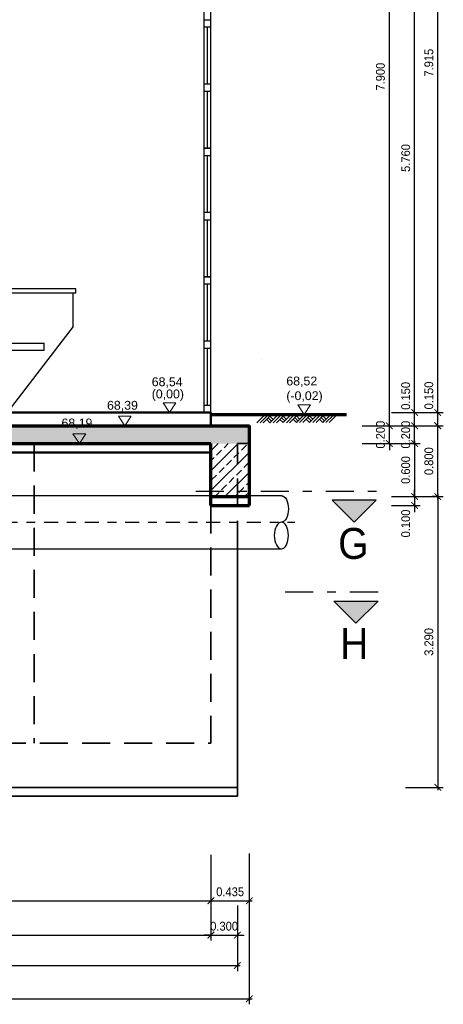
# Model space of a CAD drawing. Header units: metres. Extents: x -5 to 93, y -48 to 79.
# Tile 27 of 91: x 22.5 to 27.29, y 7.77 to 18.91. Entities that reach past the tile are written whole.
import ezdxf

# ---------------------------------------------------------------- set-up
doc = ezdxf.new("R2010")
doc.units = ezdxf.units.M
doc.header["$LTSCALE"] = 0.05
doc.header["$PDMODE"] = 35
doc.header["$PDSIZE"] = 0.1
for name, pattern in [('STRICHPUNKT2', [12.7, 6.35, -3.175, 0, -3.175]), ('VERDECKT', [9.525, 6.35, -3.175]), ('VERDECKT2', [4.7625, 3.175, -1.5875])]:
    doc.linetypes.add(name, pattern=pattern)
for name, color, linetype, lineweight in [('Bemassung_Bau', 7, 'Continuous', 18), ('Beschrifttung', 7, 'Continuous', 18), ('Beschriftung-Schnitte', 7, 'Continuous', 25), ('Fenster', 7, 'Continuous', 25), ('Maschinenbau', 152, 'Continuous', 30), ('Rohre', 160, 'Continuous', 30), ('Rohre_mitte', 160, 'STRICHPUNKT2', 25), ('Rohre_verdeckt', 160, 'VERDECKT2', 25), ('Sonstiges-verdeckt', 3, 'VERDECKT2', 25), ('Wand', 6, 'Continuous', 70), ('Wand-dünn', 2, 'Continuous', 35), ('Wand-Fussbodenaufbau', 1, 'Continuous', 50), ('Wand-Schraffur', 252, 'Continuous', 20), ('Wand-verdeckt', 2, 'VERDECKT', 35)]:
    doc.layers.add(name, color=color, linetype=linetype, lineweight=lineweight)
doc.styles.add('Arial', font='arial.ttf', dxfattribs={"width": 0.9})
doc.styles.get("Standard").update_dxf_attribs({"font": 'arial.ttf'})
doc.dimstyles.new('AEC Bemassung 1-50', dxfattribs={"dimtxt": 0.1, "dimasz": 0.075, "dimexe": 0.0625, "dimexo": 0, "dimgap": 0.05, "dimtad": 1, "dimdec": 3, "dimrnd": 0.005, "dimzin": 1, "dimdsep": 46, "dimtxsty": 'Arial', "dimblk": 'ARCHTICK', "dimcen": 0.125, "dimdle": 0.03125, "dimazin": 0, "dimtfac": 1, "dimtdec": 3, "dimtix": 1, "dimtmove": 2, "dimatfit": 2, "dimfxl": 1, "dimtolj": 1, "dimtzin": 0, "dimarcsym": 0})

# ---------------------------------------------------------------- blocks, each defined once
blk = doc.blocks.new('GELAENDE')
for p, q in [((-2.05, -1.37), (-0.67, 0)), ((-1.37, -1.37), (0, 0)), ((-16.25, -1.43), (-14.89, -0.07)), ((-15.58, -1.43), (-14.21, -0.07)), ((-14.9, -1.43), (-13.54, -0.07)), ((-13.54, -1.42), (-14.21, -0.74)), ((-13.2, -1.08), (-13.88, -0.41)), ((-13.54, -1.42), (-12.18, -0.05)), ((-12.87, -0.74), (-13.54, -0.07)), ((-12.88, -1.43), (-11.51, -0.05)), ((-12.21, -1.43), (-10.83, -0.05)), ((-10.83, -1.4), (-11.51, -0.73)), ((-10.5, -1.07), (-11.17, -0.39)), ((-10.83, -1.4), (-9.47, -0.04)), ((-10.16, -0.73), (-10.83, -0.05)), ((-10.17, -1.42), (-8.8, -0.04)), ((-9.5, -1.42), (-8.12, -0.04)), ((-8.12, -1.39), (-8.8, -0.71)), ((-7.79, -1.05), (-8.46, -0.38)), ((-8.12, -1.39), (-6.76, -0.03)), ((-7.45, -0.71), (-8.12, -0.04)), ((-7.46, -1.4), (-6.09, -0.03)), ((-6.79, -1.4), (-5.42, -0.03)), ((-5.42, -1.37), (-6.09, -0.7)), ((-5.08, -1.04), (-5.75, -0.36)), ((-5.42, -1.37), (-4.06, -0.01)), ((-4.74, -0.7), (-5.42, -0.03)), ((-4.76, -1.39), (-3.38, -0.01)), ((-4.08, -1.39), (-2.71, -0.01)), ((-2.71, -1.36), (-3.38, -0.69)), ((-2.37, -1.02), (-3.05, -0.35)), ((-2.71, -1.36), (-1.35, 0)), ((-2.03, -0.69), (-2.71, -0.01))]:
    blk.add_line(p, q)
blk = doc.blocks.new('_ArchTick')
at = {"color": 0, "linetype": 'ByBlock', "const_width": 0.15}
blk.add_lwpolyline([(-0.5, -0.5), (0.5, 0.5)], dxfattribs=at)
blk = doc.blocks.new('*D147')
at = {"layer": 'Bemassung_Bau', "color": 0, "lineweight": -2, "transparency": 16777216}
for p, q in [((26.679, 14.315), (26.679, 14.39)), ((26.371, 14.315), (26.741, 14.315)), ((26.679, 14.115), (26.679, 14.315)), ((26.371, 14.115), (26.741, 14.115)), ((26.679, 14.115), (26.679, 14.04))]:
    blk.add_line(p, q, dxfattribs=at)
at = {"layer": 'Defpoints', "color": 0, "transparency": 16777216}
for p in [(26.371, 14.315), (26.679, 14.315), (26.371, 14.115)]:
    blk.add_point(p, dxfattribs=at)
at = {"layer": 'Bemassung_Bau', "color": 0, "lineweight": -2, "transparency": 16777216, "xscale": 0.075, "yscale": 0.075, "zscale": 0.075}
for p, rotation in [((26.679, 14.315), 270), ((26.679, 14.115), 90)]:
    blk.add_blockref('_ArchTick', p, dxfattribs=dict(at, rotation=rotation))
at = {"layer": 'Bemassung_Bau', "color": 0, "transparency": 16777216, "insert": (26.578, 14.215), "char_height": 0.1, "attachment_point": 5, "rotation": 90, "style": 'Arial'}
blk.add_mtext('\\A1;0.200', dxfattribs=at)
blk = doc.blocks.new('*D148')
at = {"layer": 'Bemassung_Bau', "color": 0, "lineweight": -2, "transparency": 16777216}
for p, q in [((26.371, 22.215), (26.741, 22.215)), ((26.679, 14.283), (26.679, 22.246)), ((26.371, 14.315), (26.741, 14.315))]:
    blk.add_line(p, q, dxfattribs=at)
at = {"layer": 'Defpoints', "color": 0, "transparency": 16777216}
for p in [(26.371, 22.215), (26.679, 22.215), (26.371, 14.315)]:
    blk.add_point(p, dxfattribs=at)
at = {"layer": 'Bemassung_Bau', "color": 0, "lineweight": -2, "transparency": 16777216, "xscale": 0.075, "yscale": 0.075, "zscale": 0.075}
for p, rotation in [((26.679, 22.215), 90), ((26.679, 14.315), 270)]:
    blk.add_blockref('_ArchTick', p, dxfattribs=dict(at, rotation=rotation))
at = {"layer": 'Bemassung_Bau', "color": 0, "transparency": 16777216, "insert": (26.578, 18.265), "char_height": 0.1, "attachment_point": 5, "rotation": 90, "style": 'Arial'}
blk.add_mtext('\\A1;7.900', dxfattribs=at)
blk = doc.blocks.new('*D150')
at = {"layer": 'Bemassung_Bau', "color": 0, "lineweight": -2, "transparency": 16777216}
for p, q in [((26.965, 14.315), (26.965, 14.39)), ((26.679, 14.315), (27.028, 14.315)), ((26.965, 14.115), (26.965, 14.315)), ((26.679, 14.115), (27.028, 14.115)), ((26.965, 14.115), (26.965, 14.04))]:
    blk.add_line(p, q, dxfattribs=at)
at = {"layer": 'Defpoints', "color": 0, "transparency": 16777216}
for p in [(26.679, 14.315), (26.965, 14.315), (26.679, 14.115)]:
    blk.add_point(p, dxfattribs=at)
at = {"layer": 'Bemassung_Bau', "color": 0, "lineweight": -2, "transparency": 16777216, "xscale": 0.075, "yscale": 0.075, "zscale": 0.075}
for p, rotation in [((26.965, 14.315), 270), ((26.965, 14.115), 90)]:
    blk.add_blockref('_ArchTick', p, dxfattribs=dict(at, rotation=rotation))
at = {"layer": 'Bemassung_Bau', "color": 0, "transparency": 16777216, "insert": (26.864, 14.215), "char_height": 0.1, "attachment_point": 5, "rotation": 90, "style": 'Arial'}
blk.add_mtext('\\A1;0.200', dxfattribs=at)
blk = doc.blocks.new('*D151')
at = {"layer": 'Bemassung_Bau', "color": 0, "lineweight": -2, "transparency": 16777216}
for p, q in [((26.965, 14.283), (26.965, 14.496)), ((26.704, 14.465), (27.028, 14.465)), ((26.679, 14.315), (27.028, 14.315))]:
    blk.add_line(p, q, dxfattribs=at)
at = {"layer": 'Defpoints', "color": 0, "transparency": 16777216}
for p in [(26.704, 14.465), (26.965, 14.465), (26.679, 14.315)]:
    blk.add_point(p, dxfattribs=at)
at = {"layer": 'Bemassung_Bau', "color": 0, "lineweight": -2, "transparency": 16777216, "xscale": 0.075, "yscale": 0.075, "zscale": 0.075}
for p, rotation in [((26.965, 14.465), 90), ((26.965, 14.315), 270)]:
    blk.add_blockref('_ArchTick', p, dxfattribs=dict(at, rotation=rotation))
at = {"layer": 'Bemassung_Bau', "color": 0, "transparency": 16777216, "insert": (26.864, 14.654), "char_height": 0.1, "attachment_point": 5, "rotation": 90, "style": 'Arial'}
blk.add_mtext('\\A1;0.150', dxfattribs=at)
blk = doc.blocks.new('*D152')
at = {"layer": 'Bemassung_Bau', "color": 0, "lineweight": -2, "transparency": 16777216}
for p, q in [((26.765, 20.225), (27.028, 20.225)), ((26.965, 14.433), (26.965, 20.256)), ((26.704, 14.465), (27.028, 14.465))]:
    blk.add_line(p, q, dxfattribs=at)
at = {"layer": 'Defpoints', "color": 0, "transparency": 16777216}
for p in [(26.765, 20.225), (26.965, 20.225), (26.704, 14.465)]:
    blk.add_point(p, dxfattribs=at)
at = {"layer": 'Bemassung_Bau', "color": 0, "lineweight": -2, "transparency": 16777216, "xscale": 0.075, "yscale": 0.075, "zscale": 0.075}
for p, rotation in [((26.965, 20.225), 90), ((26.965, 14.465), 270)]:
    blk.add_blockref('_ArchTick', p, dxfattribs=dict(at, rotation=rotation))
at = {"layer": 'Bemassung_Bau', "color": 0, "transparency": 16777216, "insert": (26.864, 17.345), "char_height": 0.1, "attachment_point": 5, "rotation": 90, "style": 'Arial'}
blk.add_mtext('\\A1;5.760', dxfattribs=at)
blk = doc.blocks.new('*D153')
at = {"layer": 'Bemassung_Bau', "color": 0, "lineweight": -2, "transparency": 16777216}
for p, q in [((26.965, 14.115), (26.903, 14.115)), ((26.965, 14.146), (26.965, 13.483)), ((26.703, 13.515), (27.028, 13.515))]:
    blk.add_line(p, q, dxfattribs=at)
at = {"layer": 'Defpoints', "color": 0, "transparency": 16777216}
for p in [(26.965, 14.115), (26.703, 13.515), (26.965, 13.515)]:
    blk.add_point(p, dxfattribs=at)
at = {"layer": 'Bemassung_Bau', "color": 0, "lineweight": -2, "transparency": 16777216, "xscale": 0.075, "yscale": 0.075, "zscale": 0.075}
for p, rotation in [((26.965, 14.115), 90), ((26.965, 13.515), 270)]:
    blk.add_blockref('_ArchTick', p, dxfattribs=dict(at, rotation=rotation))
at = {"layer": 'Bemassung_Bau', "color": 0, "transparency": 16777216, "insert": (26.864, 13.815), "char_height": 0.1, "attachment_point": 5, "rotation": 90, "style": 'Arial'}
blk.add_mtext('\\A1;0.600', dxfattribs=at)
blk = doc.blocks.new('*D154')
at = {"layer": 'Bemassung_Bau', "color": 0, "lineweight": -2, "transparency": 16777216}
for p, q in [((26.703, 13.515), (27.028, 13.515)), ((26.965, 13.515), (26.965, 13.59)), ((26.965, 13.515), (26.965, 13.415)), ((26.703, 13.415), (27.028, 13.415)), ((26.965, 13.415), (26.965, 13.34))]:
    blk.add_line(p, q, dxfattribs=at)
at = {"layer": 'Defpoints', "color": 0, "transparency": 16777216}
for p in [(26.703, 13.515), (26.703, 13.415), (26.965, 13.415)]:
    blk.add_point(p, dxfattribs=at)
at = {"layer": 'Bemassung_Bau', "color": 0, "lineweight": -2, "transparency": 16777216, "xscale": 0.075, "yscale": 0.075, "zscale": 0.075}
for p, rotation in [((26.965, 13.515), 270), ((26.965, 13.415), 90)]:
    blk.add_blockref('_ArchTick', p, dxfattribs=dict(at, rotation=rotation))
at = {"layer": 'Bemassung_Bau', "color": 0, "transparency": 16777216, "insert": (26.864, 13.21), "char_height": 0.1, "attachment_point": 5, "rotation": 90, "style": 'Arial'}
blk.add_mtext('\\A1;0.100', dxfattribs=at)
blk = doc.blocks.new('*D155')
at = {"layer": 'Bemassung_Bau', "color": 0, "lineweight": -2, "transparency": 16777216}
for p, q in [((26.965, 14.315), (27.289, 14.315)), ((27.227, 13.483), (27.227, 14.346)), ((26.965, 13.515), (27.289, 13.515))]:
    blk.add_line(p, q, dxfattribs=at)
at = {"layer": 'Defpoints', "color": 0, "transparency": 16777216}
for p in [(26.965, 14.315), (27.227, 14.315), (26.965, 13.515)]:
    blk.add_point(p, dxfattribs=at)
at = {"layer": 'Bemassung_Bau', "color": 0, "lineweight": -2, "transparency": 16777216, "xscale": 0.075, "yscale": 0.075, "zscale": 0.075}
for p, rotation in [((27.227, 14.315), 90), ((27.227, 13.515), 270)]:
    blk.add_blockref('_ArchTick', p, dxfattribs=dict(at, rotation=rotation))
at = {"layer": 'Bemassung_Bau', "color": 0, "transparency": 16777216, "insert": (27.126, 13.915), "char_height": 0.1, "attachment_point": 5, "rotation": 90, "style": 'Arial'}
blk.add_mtext('\\A1;0.800', dxfattribs=at)
blk = doc.blocks.new('*D156')
at = {"layer": 'Bemassung_Bau', "color": 0, "lineweight": -2, "transparency": 16777216}
for p, q in [((27.227, 14.283), (27.227, 14.496)), ((26.965, 14.465), (27.289, 14.465)), ((26.965, 14.315), (27.289, 14.315))]:
    blk.add_line(p, q, dxfattribs=at)
at = {"layer": 'Defpoints', "color": 0, "transparency": 16777216}
for p in [(26.965, 14.465), (27.227, 14.465), (26.965, 14.315)]:
    blk.add_point(p, dxfattribs=at)
at = {"layer": 'Bemassung_Bau', "color": 0, "lineweight": -2, "transparency": 16777216, "xscale": 0.075, "yscale": 0.075, "zscale": 0.075}
for p, rotation in [((27.227, 14.465), 90), ((27.227, 14.315), 270)]:
    blk.add_blockref('_ArchTick', p, dxfattribs=dict(at, rotation=rotation))
at = {"layer": 'Bemassung_Bau', "color": 0, "transparency": 16777216, "insert": (27.126, 14.658), "char_height": 0.1, "attachment_point": 5, "rotation": 90, "style": 'Arial'}
blk.add_mtext('\\A1;0.150', dxfattribs=at)
blk = doc.blocks.new('*D157')
at = {"layer": 'Bemassung_Bau', "color": 0, "lineweight": -2, "transparency": 16777216}
for p, q in [((27.227, 14.433), (27.227, 22.413)), ((26.965, 22.382), (27.289, 22.382)), ((26.965, 14.465), (27.289, 14.465))]:
    blk.add_line(p, q, dxfattribs=at)
at = {"layer": 'Defpoints', "color": 0, "transparency": 16777216}
for p in [(26.965, 22.382), (27.227, 22.382), (26.965, 14.465)]:
    blk.add_point(p, dxfattribs=at)
at = {"layer": 'Bemassung_Bau', "color": 0, "lineweight": -2, "transparency": 16777216, "xscale": 0.075, "yscale": 0.075, "zscale": 0.075}
for p, rotation in [((27.227, 22.382), 90), ((27.227, 14.465), 270)]:
    blk.add_blockref('_ArchTick', p, dxfattribs=dict(at, rotation=rotation))
at = {"layer": 'Bemassung_Bau', "color": 0, "transparency": 16777216, "insert": (27.126, 18.423), "char_height": 0.1, "attachment_point": 5, "rotation": 90, "style": 'Arial'}
blk.add_mtext('\\A1;7.915', dxfattribs=at)
blk = doc.blocks.new('*D158')
at = {"layer": 'Bemassung_Bau', "color": 0, "lineweight": -2, "transparency": 16777216}
for p, q in [((27.227, 13.515), (27.164, 13.515)), ((27.227, 13.546), (27.227, 10.193)), ((26.862, 10.225), (27.289, 10.225))]:
    blk.add_line(p, q, dxfattribs=at)
at = {"layer": 'Defpoints', "color": 0, "transparency": 16777216}
for p in [(27.227, 13.515), (26.862, 10.225), (27.227, 10.225)]:
    blk.add_point(p, dxfattribs=at)
at = {"layer": 'Bemassung_Bau', "color": 0, "lineweight": -2, "transparency": 16777216, "xscale": 0.075, "yscale": 0.075, "zscale": 0.075}
for p, rotation in [((27.227, 13.515), 90), ((27.227, 10.225), 270)]:
    blk.add_blockref('_ArchTick', p, dxfattribs=dict(at, rotation=rotation))
at = {"layer": 'Bemassung_Bau', "color": 0, "transparency": 16777216, "insert": (27.126, 11.87), "char_height": 0.1, "attachment_point": 5, "rotation": 90, "style": 'Arial'}
blk.add_mtext('\\A1;3.290', dxfattribs=at)
blk = doc.blocks.new('*D212')
at = {"layer": 'Bemassung_Bau', "color": 0, "lineweight": -2, "transparency": 16777216}
for p, q in [((15.064, 9.419), (15.064, 8.88)), ((24.659, 9.462), (24.659, 8.88)), ((15.033, 8.942), (24.691, 8.942))]:
    blk.add_line(p, q, dxfattribs=at)
at = {"layer": 'Defpoints', "color": 0, "transparency": 16777216}
for p in [(15.064, 9.419), (24.659, 9.462), (24.659, 8.942)]:
    blk.add_point(p, dxfattribs=at)
at = {"layer": 'Bemassung_Bau', "color": 0, "lineweight": -2, "transparency": 16777216, "xscale": 0.075, "yscale": 0.075, "zscale": 0.075, "rotation": 180}
blk.add_blockref('_ArchTick', (15.064, 8.942), dxfattribs=at)
at = {"layer": 'Bemassung_Bau', "color": 0, "lineweight": -2, "transparency": 16777216, "xscale": 0.075, "yscale": 0.075, "zscale": 0.075}
blk.add_blockref('_ArchTick', (24.659, 8.942), dxfattribs=at)
at = {"layer": 'Bemassung_Bau', "color": 0, "transparency": 16777216, "insert": (19.862, 9.043), "char_height": 0.1, "attachment_point": 5, "style": 'Arial'}
blk.add_mtext('\\A1;9.595', dxfattribs=at)
blk = doc.blocks.new('*D213')
at = {"layer": 'Bemassung_Bau', "color": 0, "lineweight": -2, "transparency": 16777216}
for p, q in [((25.094, 9.476), (25.094, 8.88)), ((24.659, 9.462), (24.659, 8.88)), ((24.628, 8.942), (25.126, 8.942))]:
    blk.add_line(p, q, dxfattribs=at)
at = {"layer": 'Defpoints', "color": 0, "transparency": 16777216}
for p in [(25.094, 9.476), (24.659, 9.462), (25.094, 8.942)]:
    blk.add_point(p, dxfattribs=at)
at = {"layer": 'Bemassung_Bau', "color": 0, "lineweight": -2, "transparency": 16777216, "xscale": 0.075, "yscale": 0.075, "zscale": 0.075, "rotation": 180}
blk.add_blockref('_ArchTick', (24.659, 8.942), dxfattribs=at)
at = {"layer": 'Bemassung_Bau', "color": 0, "lineweight": -2, "transparency": 16777216, "xscale": 0.075, "yscale": 0.075, "zscale": 0.075}
blk.add_blockref('_ArchTick', (25.094, 8.942), dxfattribs=at)
at = {"layer": 'Bemassung_Bau', "color": 0, "transparency": 16777216, "insert": (24.877, 9.043), "char_height": 0.1, "attachment_point": 5, "style": 'Arial'}
blk.add_mtext('\\A1;0.435', dxfattribs=at)
blk = doc.blocks.new('*D214')
at = {"layer": 'Bemassung_Bau', "color": 0, "lineweight": -2, "transparency": 16777216}
for p, q in [((5.579, 8.942), (5.579, 8.491)), ((24.659, 8.942), (24.659, 8.491)), ((5.548, 8.553), (24.691, 8.553))]:
    blk.add_line(p, q, dxfattribs=at)
at = {"layer": 'Defpoints', "color": 0, "transparency": 16777216}
for p in [(5.579, 8.942), (24.659, 8.942), (24.659, 8.553)]:
    blk.add_point(p, dxfattribs=at)
at = {"layer": 'Bemassung_Bau', "color": 0, "lineweight": -2, "transparency": 16777216, "xscale": 0.075, "yscale": 0.075, "zscale": 0.075, "rotation": 180}
blk.add_blockref('_ArchTick', (5.579, 8.553), dxfattribs=at)
at = {"layer": 'Bemassung_Bau', "color": 0, "lineweight": -2, "transparency": 16777216, "xscale": 0.075, "yscale": 0.075, "zscale": 0.075}
blk.add_blockref('_ArchTick', (24.659, 8.553), dxfattribs=at)
at = {"layer": 'Bemassung_Bau', "color": 0, "transparency": 16777216, "insert": (15.119, 8.654), "char_height": 0.1, "attachment_point": 5, "style": 'Arial'}
blk.add_mtext('\\A1;19.080', dxfattribs=at)
blk = doc.blocks.new('*D250')
at = {"layer": 'Bemassung_Bau', "color": 0, "lineweight": -2, "transparency": 16777216}
for p, q in [((24.659, 8.942), (24.659, 8.491)), ((24.959, 8.887), (24.959, 8.491)), ((24.659, 8.553), (24.584, 8.553)), ((24.659, 8.553), (24.959, 8.553)), ((24.959, 8.553), (25.034, 8.553))]:
    blk.add_line(p, q, dxfattribs=at)
at = {"layer": 'Defpoints', "color": 0, "transparency": 16777216}
for p in [(24.659, 8.942), (24.959, 8.887), (24.959, 8.553)]:
    blk.add_point(p, dxfattribs=at)
at = {"layer": 'Bemassung_Bau', "color": 0, "lineweight": -2, "transparency": 16777216, "xscale": 0.075, "yscale": 0.075, "zscale": 0.075}
blk.add_blockref('_ArchTick', (24.659, 8.553), dxfattribs=at)
at = {"layer": 'Bemassung_Bau', "color": 0, "lineweight": -2, "transparency": 16777216, "xscale": 0.075, "yscale": 0.075, "zscale": 0.075, "rotation": 180}
blk.add_blockref('_ArchTick', (24.959, 8.553), dxfattribs=at)
at = {"layer": 'Bemassung_Bau', "color": 0, "transparency": 16777216, "insert": (24.809, 8.654), "char_height": 0.1, "attachment_point": 5, "style": 'Arial'}
blk.add_mtext('\\A1;0.300', dxfattribs=at)
blk = doc.blocks.new('*D251')
at = {"layer": 'Bemassung_Bau', "color": 0, "lineweight": -2, "transparency": 16777216}
for p, q in [((5.279, 8.553), (5.279, 8.146)), ((24.959, 8.553), (24.959, 8.146)), ((5.248, 8.209), (24.991, 8.209))]:
    blk.add_line(p, q, dxfattribs=at)
at = {"layer": 'Defpoints', "color": 0, "transparency": 16777216}
for p in [(5.279, 8.553), (24.959, 8.553), (24.959, 8.209)]:
    blk.add_point(p, dxfattribs=at)
at = {"layer": 'Bemassung_Bau', "color": 0, "lineweight": -2, "transparency": 16777216, "xscale": 0.075, "yscale": 0.075, "zscale": 0.075, "rotation": 180}
blk.add_blockref('_ArchTick', (5.279, 8.209), dxfattribs=at)
at = {"layer": 'Bemassung_Bau', "color": 0, "lineweight": -2, "transparency": 16777216, "xscale": 0.075, "yscale": 0.075, "zscale": 0.075}
blk.add_blockref('_ArchTick', (24.959, 8.209), dxfattribs=at)
at = {"layer": 'Bemassung_Bau', "color": 0, "transparency": 16777216, "insert": (15.119, 8.31), "char_height": 0.1, "attachment_point": 5, "style": 'Arial'}
blk.add_mtext('\\A1;19.680', dxfattribs=at)
blk = doc.blocks.new('*D252')
at = {"layer": 'Bemassung_Bau', "color": 0, "lineweight": -2, "transparency": 16777216}
for p, q in [((5.144, 8.942), (5.144, 7.771)), ((25.094, 8.942), (25.094, 7.771)), ((5.113, 7.833), (25.126, 7.833))]:
    blk.add_line(p, q, dxfattribs=at)
at = {"layer": 'Defpoints', "color": 0, "transparency": 16777216}
for p in [(5.144, 8.942), (25.094, 8.942), (25.094, 7.833)]:
    blk.add_point(p, dxfattribs=at)
at = {"layer": 'Bemassung_Bau', "color": 0, "lineweight": -2, "transparency": 16777216, "xscale": 0.075, "yscale": 0.075, "zscale": 0.075, "rotation": 180}
blk.add_blockref('_ArchTick', (5.144, 7.833), dxfattribs=at)
at = {"layer": 'Bemassung_Bau', "color": 0, "lineweight": -2, "transparency": 16777216, "xscale": 0.075, "yscale": 0.075, "zscale": 0.075}
blk.add_blockref('_ArchTick', (25.094, 7.833), dxfattribs=at)
at = {"layer": 'Bemassung_Bau', "color": 0, "transparency": 16777216, "insert": (15.119, 7.934), "char_height": 0.1, "attachment_point": 5, "style": 'Arial'}
blk.add_mtext('\\A1;19.950', dxfattribs=at)

msp = doc.modelspace()

# ---------------------------------------------------------------- hatches: boundary and pattern name
at = {"layer": 'Beschriftung-Schnitte'}
for points in [[(26.5311, 13.475), (26.2811, 13.225), (26.0311, 13.475)], [(26.0508, 12.3329), (26.3008, 12.0829), (26.5508, 12.3329)]]:
    msp.add_hatch(color=256, dxfattribs=at).paths.add_polyline_path(points)
at = {"layer": 'Wand-Schraffur'}
h = msp.add_hatch(dxfattribs=at)
h.set_pattern_fill('ANSI33', color=256, scale=0.025, style=0)
h.set_pattern_definition([(45, (-30.24844, -52.6688), (-0.1122532, 0.1122532), []), (45, (-30.13618, -52.6688), (-0.1122532, 0.1122532), [0.079375, -0.0396875])])
h.paths.add_polyline_path([(5.5794, 15.5045), (5.5794, 17.4145), (7.4544, 17.4145), (7.4544, 15.5045)], flags=17)
h.paths.add_polyline_path([(15.064, 14.1145), (25.0944, 14.1145), (25.0944, 14.3145), (15.364, 14.3145), (15.364, 15.5045), (12.8544, 15.5045), (12.8544, 17.6145), (12.5544, 17.6145), (12.5544, 15.5045), (11.1544, 15.5045), (11.1544, 17.6145), (10.6544, 17.6145), (10.6544, 15.5045), (9.6544, 15.5045), (9.6544, 17.6145), (9.1544, 17.6145), (9.1544, 15.5045), (7.7544, 15.5045), (7.7544, 17.6145), (5.2794, 17.6145), (5.2794, 14.3145), (5.1444, 14.3145), (5.1444, 13.5145), (5.5794, 13.5145), (5.5794, 15.2045), (15.064, 15.2045)])
h = msp.add_hatch(dxfattribs=at)
h.set_pattern_fill('ANSI33', color=256, scale=0.025, style=0)
h.set_pattern_definition([(45, (0, 1.04565), (-0.1122532, 0.1122532), []), (45, (0.11225, 1.04565), (-0.1122532, 0.1122532), [0.079375, -0.0396875])])
h.paths.add_polyline_path([(24.9594, 14.1145), (24.6594, 14.1145), (24.6594, 13.5145), (24.9594, 13.5145)])
h.paths.add_polyline_path([(25.0944, 14.1145), (24.9594, 14.1145), (24.9594, 13.5145), (25.0944, 13.5145)])

# ---------------------------------------------------------------- linework, layer by layer
at = {"layer": 'Beschrifttung'}
for points in [[(24.1918, 14.4645), (24.1198, 14.574), (24.2639, 14.574), (24.1918, 14.4645)], [(25.715, 14.4445), (25.643, 14.554), (25.7871, 14.554), (25.715, 14.4445)], [(23.6859, 14.3145), (23.6139, 14.424), (23.7579, 14.424), (23.6859, 14.3145)], [(23.1706, 14.1145), (23.0986, 14.224), (23.2426, 14.224), (23.1706, 14.1145)]]:
    msp.add_lwpolyline(points, dxfattribs=at)
at = {"layer": 'Beschriftung-Schnitte', "color": 6, "linetype": 'STRICHPUNKT2'}
for p, q in [((24.4887, 13.575), (26.5508, 13.575)), ((26.5508, 12.4329), (25.3752, 12.4329))]:
    msp.add_line(p, q, dxfattribs=at)
at = {"layer": 'Beschriftung-Schnitte'}
for points in [[(26.5311, 13.475), (26.0311, 13.475), (26.2811, 13.225)], [(26.0508, 12.3329), (26.5508, 12.3329), (26.3008, 12.0829)]]:
    msp.add_lwpolyline(points, close=True, dxfattribs=at)
at = {"layer": 'Fenster'}
for p, q in [((24.5794, 18.9095), (24.6594, 18.9095)), ((24.5794, 18.8295), (24.6594, 18.8295)), ((24.6194, 18.182), (24.6194, 18.8295)), ((24.6194, 17.4545), (24.6194, 18.102)), ((24.5794, 17.4545), (24.6594, 17.4545)), ((24.6594, 17.4545), (24.5794, 17.4545)), ((24.5794, 17.3745), (24.6594, 17.3745)), ((24.6194, 16.727), (24.6194, 17.3745)), ((24.6194, 15.9995), (24.6194, 16.647)), ((24.5794, 15.9995), (24.6594, 15.9995)), ((24.6594, 15.9995), (24.5794, 15.9995)), ((24.5794, 15.9195), (24.6594, 15.9195)), ((24.6194, 15.272), (24.6194, 15.9195)), ((24.6194, 14.5445), (24.6194, 15.192)), ((24.6594, 14.5445), (24.5794, 14.5445))]:
    msp.add_line(p, q, dxfattribs=at)
for points in [[(24.5794, 20.3645), (24.5794, 18.8295), (24.6594, 18.8295), (24.6594, 20.3645)], [(24.5794, 18.9095), (24.5794, 17.3745), (24.6594, 17.3745), (24.6594, 18.9095)], [(24.5794, 17.4545), (24.5794, 15.9195), (24.6594, 15.9195), (24.6594, 17.4545)], [(24.5794, 15.9995), (24.5794, 14.4645), (24.6594, 14.4645), (24.6594, 15.9995)]]:
    msp.add_lwpolyline(points, dxfattribs=at)
for points in [[(24.5794, 18.102), (24.6594, 18.102), (24.6594, 18.182), (24.5794, 18.182)], [(24.5794, 16.647), (24.6594, 16.647), (24.6594, 16.727), (24.5794, 16.727)], [(24.5794, 15.192), (24.6594, 15.192), (24.6594, 15.272), (24.5794, 15.272)]]:
    msp.add_lwpolyline(points, close=True, dxfattribs=at)
at = {"layer": 'Maschinenbau'}
for p, q in [((23.1321, 15.8645), (19.9521, 15.8645)), ((23.1321, 15.8145), (23.1321, 15.8645)), ((23.1321, 15.8145), (22.0795, 15.8145)), ((23.1021, 15.4395), (23.1021, 15.8145)), ((23.1021, 15.4395), (22.3521, 14.4645)), ((22.0795, 15.2495), (22.7726, 15.2495)), ((22.0795, 15.1695), (22.7726, 15.1695)), ((22.7726, 15.1695), (22.7726, 15.2495))]:
    msp.add_line(p, q, dxfattribs=at)
at = {"layer": 'Rohre'}
for p, q in [((24.6594, 13.5245), (14.614, 13.5245)), ((25.4571, 13.5245), (25.0944, 13.5245)), ((14.922, 12.9245), (25.4571, 12.9245))]:
    msp.add_line(p, q, dxfattribs=at)
at = {"layer": 'Rohre', "extrusion": (0, 0, -1)}
msp.add_ellipse((25.4571, 13.3745), major_axis=(0, -0.15), ratio=0.5334145, start_param=3.1415927, end_param=6.2831853, dxfattribs=at)
msp.add_ellipse((25.4571, 13.0745), major_axis=(0, -0.15), ratio=0.5334145, dxfattribs=at)
at = {"layer": 'Rohre_mitte', "ltscale": 0.5}
msp.add_line((14.5145, 13.2245), (25.6092, 13.2245), dxfattribs=at)
at = {"layer": 'Rohre_verdeckt'}
msp.add_line((24.6594, 13.5245), (25.0944, 13.5245), dxfattribs=at)
at = {"layer": 'Sonstiges-verdeckt', "ltscale": 0.25}
msp.add_line((25.0944, 14.3145), (25.1107, 14.3145), dxfattribs=at)
at = {"layer": 'Wand'}
for p, q in [((25.2294, 15.0695), (25.2294, 15.0695)), ((24.6594, 14.4445), (26.1934, 14.4445)), ((15.364, 14.3145), (25.0944, 14.3145)), ((25.0944, 13.4145), (25.0944, 14.3145)), ((19.4344, 14.1145), (24.6594, 14.1145)), ((24.6594, 13.4145), (24.6594, 14.1145)), ((24.6594, 13.5145), (25.0944, 13.5145)), ((24.6594, 13.4145), (25.0944, 13.4145))]:
    msp.add_line(p, q, dxfattribs=at)
at = {"layer": 'Wand-dünn'}
for p, q in [((24.9594, 12.9245), (24.9594, 10.1245)), ((5.2794, 10.2245), (24.9594, 10.2245)), ((5.2794, 10.1245), (24.9594, 10.1245))]:
    msp.add_line(p, q, dxfattribs=at)
at = {"layer": 'Wand-Fussbodenaufbau'}
for p, q in [((18.564, 14.4645), (24.6594, 14.4645)), ((24.6594, 14.4645), (24.6594, 14.3145)), ((15.064, 14.0145), (24.6594, 14.0145))]:
    msp.add_line(p, q, dxfattribs=at)
at = {"layer": 'Wand-verdeckt'}
for p, q in [((22.6594, 14.1145), (22.6594, 10.7245)), ((24.9594, 12.9245), (24.9594, 14.1145)), ((24.9594, 14.1145), (25.0944, 14.1145)), ((24.6594, 13.4145), (24.6594, 10.7245)), ((5.5794, 10.7245), (24.6594, 10.7245))]:
    msp.add_line(p, q, dxfattribs=at)

# ---------------------------------------------------------------- block references
at = {"layer": 'Wand-Schraffur', "xscale": 0.05516627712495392, "yscale": 0.05516627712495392, "zscale": 0.05516627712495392}
msp.add_blockref('GELAENDE', (26.0746, 14.4286), dxfattribs=at)

# ---------------------------------------------------------------- texts
at = {"layer": 'Beschrifttung'}
for s, p in [('68,54', (23.9897, 14.7632)), ('68,52', (25.5129, 14.7718)), ('(0,00)', (23.9897, 14.6259)), ('(-0,02)', (25.5129, 14.6059)), ('68,39', (23.4838, 14.4972)), ('68,19', (22.9685, 14.2972))]:
    msp.add_text(s, height=0.1, dxfattribs=at).set_placement(p)
at = {"layer": 'Beschriftung-Schnitte', "color": 6, "style": 'Arial', "width": 0.9}
for s, p in [('G', (26.0999, 12.8096)), ('H', (26.1231, 11.6766))]:
    msp.add_text(s, height=0.35, dxfattribs=at).set_placement(p)

# ---------------------------------------------------------------- dimensions: what is measured, and where the dimension line sits
at = {"layer": 'Bemassung_Bau'}
for base, p1, p2, picture, middle in [((27.2269, 22.3815), (26.9651, 14.4645), (26.9651, 22.3815), '*D157', (27.1259, 18.423)), ((26.6788, 22.2145), (26.3708, 14.3145), (26.3708, 22.2145), '*D148', (26.5778, 18.2645)), ((26.9651, 20.2245), (26.7039, 14.4645), (26.7651, 20.2245), '*D152', (26.864, 17.3445)), ((26.6788, 14.3145), (26.3708, 14.1145), (26.3708, 14.3145), '*D147', (26.5778, 14.2145)), ((26.9651, 14.3145), (26.6788, 14.1145), (26.6788, 14.3145), '*D150', (26.864, 14.2145)), ((27.2269, 14.3145), (26.9651, 13.5145), (26.9651, 14.3145), '*D155', (27.1259, 13.9145)), ((26.9651, 13.5145), (26.9651, 14.1145), (26.7032, 13.5145), '*D153', (26.864, 13.8145)), ((27.2269, 10.2245), (27.2269, 13.5145), (26.8621, 10.2245), '*D158', (27.1258, 11.8695))]:
    dim = msp.add_linear_dim(base=base, p1=p1, p2=p2, angle=90, dimstyle='AEC Bemassung 1-50', dxfattribs=at)
    dim.commit()
    dim.dimension.update_dxf_attribs({"geometry": picture, "text_midpoint": middle})
for base, p1, p2, picture, middle in [((26.9651, 14.4645), (26.6788, 14.3145), (26.7039, 14.4645), '*D151', (26.864, 14.6541)), ((27.2269, 14.4645), (26.9651, 14.3145), (26.9651, 14.4645), '*D156', (27.1259, 14.6577)), ((26.9651, 13.4145), (26.7032, 13.5145), (26.7032, 13.4145), '*D154', (26.864, 13.2103))]:
    dim = msp.add_linear_dim(base=base, p1=p1, p2=p2, angle=90, dimstyle='AEC Bemassung 1-50', dxfattribs=at)
    dim.commit()
    dim.dimension.update_dxf_attribs({"geometry": picture, "text_midpoint": middle, "dimtype": 160})
for base, p1, p2, picture, middle in [((25.0944, 8.9421), (24.6594, 9.4617), (25.0944, 9.476), '*D213', (24.8769, 9.0432)), ((24.6594, 8.9421), (15.064, 9.4187), (24.6594, 9.4617), '*D212', (19.8617, 9.0432)), ((25.0944, 7.8331), (5.1444, 8.9421), (25.0944, 8.9421), '*D252', (15.1194, 7.9341)), ((24.6594, 8.553), (5.5794, 8.9421), (24.6594, 8.9421), '*D214', (15.1194, 8.6541)), ((24.9594, 8.553), (24.6594, 8.9421), (24.9594, 8.8867), '*D250', (24.8094, 8.6541)), ((24.9594, 8.2086), (5.2794, 8.553), (24.9594, 8.553), '*D251', (15.1194, 8.3097))]:
    dim = msp.add_linear_dim(base=base, p1=p1, p2=p2, dimstyle='AEC Bemassung 1-50', dxfattribs=at)
    dim.commit()
    dim.dimension.update_dxf_attribs({"geometry": picture, "text_midpoint": middle})

doc.saveas('drawing.dxf')
